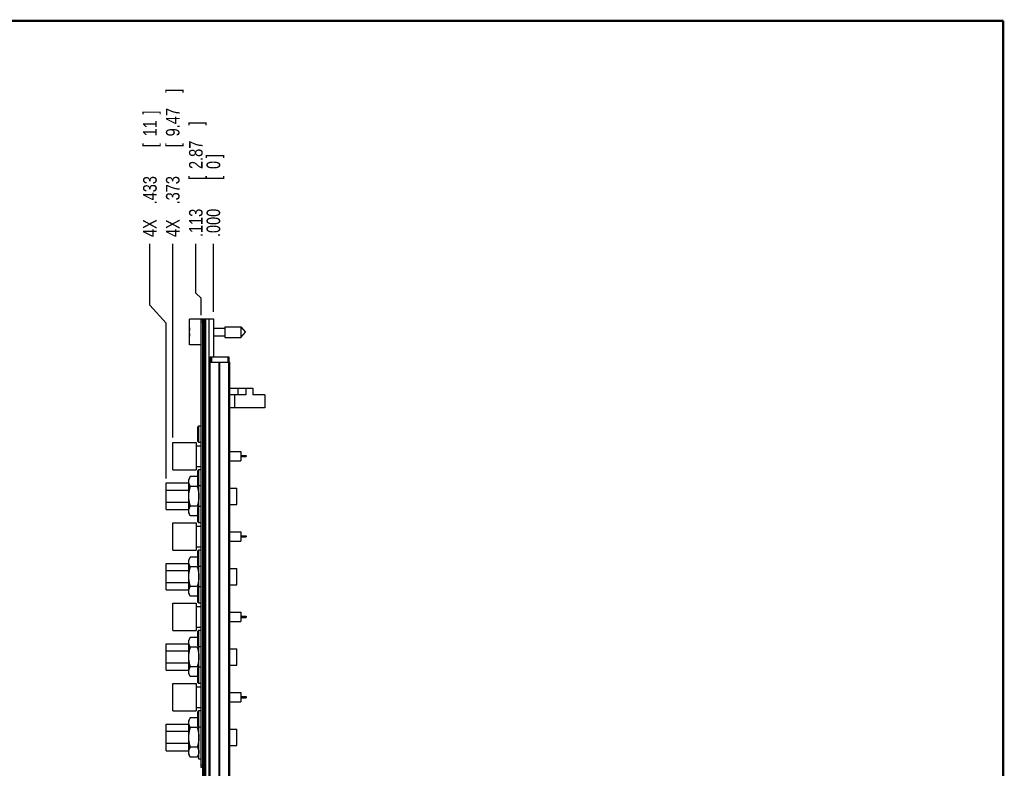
# Model space of a CAD drawing. Header units: inches. Extents: x 0.2 to 16.8, y 0.1 to 10.8.
# Tile 10 of 10: x 7.7 to 16.8, y 3.9 to 10.8. Entities that reach past the tile are written whole.
import ezdxf

# ---------------------------------------------------------------- set-up
doc = ezdxf.new("R2010")
doc.units = ezdxf.units.IN
doc.header["$LTSCALE"] = 0.935
doc.header["$MEASUREMENT"] = 0
doc.layers.get('0').update_dxf_attribs({"linetype": 'CONTINUOUS'})
doc.layers.add('DIMENSIONS', color=7, linetype='CONTINUOUS')
doc.styles.get("Standard").update_dxf_attribs({"font": 'txt', "width": 0.8})
doc.dimstyles.new('DIMSTYLE_1', dxfattribs={"dimtxt": 0.125, "dimasz": 0.18, "dimexe": 0.18, "dimexo": 0.0625, "dimgap": 0.09, "dimtad": 0, "dimtih": 1, "dimtoh": 1, "dimdec": 3, "dimzin": 4, "dimdsep": 46, "dimtxsty": 'STANDARD', "dimblk": '_FILLED', "dimblk1": '_FILLED', "dimblk2": '_FILLED', "dimcen": 0.09, "dimadec": 0, "dimazin": 0, "dimtp": 0.005, "dimtm": 0.005, "dimtfac": 1, "dimtdec": 3, "dimtofl": 0, "dimtmove": 0, "dimatfit": 3, "dimldrblk": '_FILLED', "dimfxl": 1, "dimtolj": 1, "dimtzin": 4, "dimarcsym": 0})

# ---------------------------------------------------------------- blocks, each defined once
blk = doc.blocks.new('*D11')
at = {"layer": 'DIMENSIONS', "color": 2, "linetype": 'CONTINUOUS'}
for p, q in [((9.3368, 8.2577), (9.3368, 8.7097)), ((9.3847, 8.2108), (9.3368, 8.2577)), ((9.3847, 8.0547), (9.3847, 8.2108))]:
    blk.add_line(p, q, dxfattribs=at)
at = {"layer": 'DIMENSIONS', "color": 2, "linetype": 'CONTINUOUS', "width": 0.8}
for s, p in [(']', (9.3993, 9.7972)), ('2.87', (9.3993, 9.3972)), ('[', (9.3993, 9.2972)), ('.113', (9.3993, 8.7722))]:
    blk.add_text(s, height=0.125, rotation=90, dxfattribs=at).set_placement(p)
blk = doc.blocks.new('_FILLED')
at = {"color": 0, "linetype": 'BYBLOCK'}
blk.add_solid([(0, 0), (-1, 0.174), (-1, -0.174)], dxfattribs=at)
blk = doc.blocks.new('*D12')
at = {"layer": 'DIMENSIONS', "color": 2, "linetype": 'CONTINUOUS'}
blk.add_line((9.1247, 6.9305), (9.1247, 8.7097), dxfattribs=at)
at = {"layer": 'DIMENSIONS', "color": 2, "linetype": 'CONTINUOUS', "width": 0.8}
for s, p in [(']', (9.1872, 10.0972)), ('9.47', (9.1872, 9.6972)), ('[', (9.1872, 9.5972)), ('.373', (9.1872, 9.0722)), ('4X ', (9.1872, 8.7722))]:
    blk.add_text(s, height=0.125, rotation=90, dxfattribs=at).set_placement(p)
blk = doc.blocks.new('*D13')
at = {"layer": 'DIMENSIONS', "color": 2, "linetype": 'CONTINUOUS'}
for p, q in [((8.9151, 8.1473), (8.9151, 8.7097)), ((9.0647, 7.9818), (8.9151, 8.1473)), ((9.0647, 6.556), (9.0647, 7.9818))]:
    blk.add_line(p, q, dxfattribs=at)
at = {"layer": 'DIMENSIONS', "color": 2, "linetype": 'CONTINUOUS', "width": 0.8}
for s, p in [(']', (8.9776, 9.8972)), ('11', (8.9776, 9.6972)), ('[', (8.9776, 9.5972)), ('.433', (8.9776, 9.0722)), ('4X ', (8.9776, 8.7722))]:
    blk.add_text(s, height=0.125, rotation=90, dxfattribs=at).set_placement(p)
blk = doc.blocks.new('*D14')
at = {"layer": 'DIMENSIONS', "color": 2, "linetype": 'CONTINUOUS'}
blk.add_line((9.4977, 8.0847), (9.4977, 8.7097), dxfattribs=at)
at = {"layer": 'DIMENSIONS', "color": 2, "linetype": 'CONTINUOUS', "width": 0.8}
for s, p in [(']', (9.5602, 9.4972)), ('0', (9.5602, 9.3972)), ('[', (9.5602, 9.2972)), ('.000', (9.5602, 8.7722))]:
    blk.add_text(s, height=0.125, rotation=90, dxfattribs=at).set_placement(p)

msp = doc.modelspace()

# ---------------------------------------------------------------- linework, layer by layer
at = {"color": 7, "linetype": 'CONTINUOUS'}
for p, q in [((9.2797, 7.7817), (9.2797, 8.0187)), ((9.3997, 8.0187), (9.2797, 8.0187)), ((9.3847, 3.9022), (9.3847, 8.0122)), ((9.3997, 8.0122), (9.3847, 8.0122)), ((9.3997, 7.9922), (9.3847, 7.9922)), ((9.3997, 3.5792), (9.3997, 8.0222)), ((9.3997, 8.0222), (9.4977, 8.0222)), ((9.4117, 8.0222), (9.4117, 3.5792)), ((9.4177, 8.0222), (9.4177, 3.5792)), ((9.4297, 3.5792), (9.4297, 8.0222)), ((9.4589, 3.5792), (9.4589, 8.0222)), ((9.4977, 8.0222), (9.4977, 7.6722)), ((9.2797, 7.9139), (9.2777, 7.9139)), ((9.2777, 7.8864), (9.2797, 7.8864)), ((9.4977, 7.9352), (9.6034, 7.9352)), ((9.6034, 7.9494), (9.6034, 7.851)), ((9.6034, 7.9494), (9.7515, 7.9494)), ((9.7515, 7.9494), (9.7515, 7.851)), ((9.7515, 7.9494), (9.7928, 7.9002)), ((9.7515, 7.851), (9.7928, 7.9002)), ((9.3847, 7.7817), (9.2797, 7.7817)), ((9.4977, 7.8651), (9.6034, 7.8651)), ((9.6034, 7.851), (9.7515, 7.851)), ((9.4607, 3.6222), (9.4607, 7.6222)), ((9.4607, 7.6222), (9.6487, 7.6222)), ((9.4697, 7.6722), (9.4697, 7.6222)), ((9.4697, 7.6722), (9.6397, 7.6722)), ((9.4697, 3.6222), (9.4697, 7.6222)), ((9.4797, 7.6722), (9.4797, 7.6222)), ((9.5516, 3.6222), (9.5516, 7.6222)), ((9.5579, 3.6222), (9.5579, 7.6222)), ((9.6297, 7.6722), (9.6297, 7.6222)), ((9.6397, 7.6722), (9.6397, 7.6222)), ((9.6398, 3.6222), (9.6398, 7.6222)), ((9.6487, 3.6222), (9.6487, 7.6222)), ((9.6487, 7.3835), (9.8597, 7.3835)), ((9.7967, 7.3235), (9.6487, 7.3235)), ((9.6905, 7.3235), (9.6905, 7.2035)), ((9.7215, 7.3835), (9.7215, 7.3235)), ((9.7967, 7.3835), (9.7967, 7.3235)), ((9.8597, 7.3835), (9.8597, 7.3235)), ((9.9697, 7.3235), (9.8597, 7.3235)), ((9.9697, 7.3235), (9.9697, 7.2035)), ((9.9697, 7.2035), (9.6487, 7.2035)), ((9.3639, 7.0363), (9.356, 7.0284)), ((9.356, 6.8946), (9.356, 7.0284)), ((9.3639, 6.8867), (9.3639, 7.0363)), ((9.3847, 7.0363), (9.3639, 7.0363)), ((9.1247, 6.6365), (9.1247, 6.8865)), ((9.1247, 6.8865), (9.3392, 6.8865)), ((9.3392, 6.8865), (9.3392, 6.6365)), ((9.3639, 6.8867), (9.356, 6.8946)), ((9.3847, 6.8867), (9.3639, 6.8867)), ((9.3392, 6.8565), (9.3847, 6.8565)), ((9.6487, 6.804), (9.7497, 6.804)), ((9.7497, 6.804), (9.7497, 6.719)), ((9.6487, 6.719), (9.7497, 6.719)), ((9.7497, 6.7665), (9.7997, 6.7665)), ((9.7497, 6.7565), (9.7997, 6.7565)), ((9.7997, 6.7665), (9.7997, 6.7565)), ((9.1247, 6.6365), (9.3392, 6.6365)), ((9.3392, 6.6665), (9.3847, 6.6665)), ((9.3639, 6.6363), (9.356, 6.6284)), ((9.356, 6.4946), (9.356, 6.6284)), ((9.3639, 6.4867), (9.3639, 6.6363)), ((9.3847, 6.6363), (9.3639, 6.6363)), ((9.0647, 6.2702), (9.0647, 6.5142)), ((9.0647, 6.5142), (9.2717, 6.5142)), ((9.286, 6.5723), (9.2717, 6.5477)), ((9.2717, 6.2367), (9.2717, 6.5477)), ((9.3505, 6.5723), (9.286, 6.5723)), ((9.3505, 6.5723), (9.356, 6.5628)), ((9.2717, 6.4449), (9.0647, 6.4449)), ((9.3505, 6.4822), (9.286, 6.4822)), ((9.3639, 6.4867), (9.356, 6.4946)), ((9.3847, 6.4867), (9.3639, 6.4867)), ((9.3647, 6.2983), (9.3647, 6.4867)), ((9.6487, 6.4672), (9.7147, 6.4672)), ((9.7147, 6.3172), (9.7147, 6.4672)), ((9.0647, 6.3394), (9.2717, 6.3394)), ((9.0647, 6.2702), (9.2717, 6.2702)), ((9.3505, 6.3021), (9.286, 6.3021)), ((9.3639, 6.2983), (9.356, 6.2904)), ((9.356, 6.1566), (9.356, 6.2904)), ((9.3639, 6.1487), (9.3639, 6.2983)), ((9.3847, 6.2983), (9.3639, 6.2983)), ((9.6487, 6.3172), (9.7147, 6.3172)), ((9.1247, 5.8985), (9.1247, 6.1485)), ((9.1247, 6.1485), (9.3392, 6.1485)), ((9.286, 6.212), (9.2717, 6.2367)), ((9.3505, 6.212), (9.286, 6.212)), ((9.3392, 6.1485), (9.3392, 5.8985)), ((9.3505, 6.212), (9.356, 6.2215)), ((9.3639, 6.1487), (9.356, 6.1566)), ((9.3847, 6.1487), (9.3639, 6.1487)), ((9.3392, 6.1185), (9.3847, 6.1185)), ((9.6487, 6.066), (9.7497, 6.066)), ((9.7497, 6.066), (9.7497, 5.981)), ((9.6487, 5.981), (9.7497, 5.981)), ((9.7497, 6.0285), (9.7997, 6.0285)), ((9.7497, 6.0185), (9.7997, 6.0185)), ((9.7997, 6.0285), (9.7997, 6.0185)), ((9.1247, 5.8985), (9.3392, 5.8985)), ((9.3392, 5.9285), (9.3847, 5.9285)), ((9.3639, 5.8983), (9.356, 5.8904)), ((9.356, 5.7566), (9.356, 5.8904)), ((9.3639, 5.7487), (9.3639, 5.8983)), ((9.3847, 5.8983), (9.3639, 5.8983)), ((9.286, 5.8343), (9.2717, 5.8097)), ((9.2717, 5.4987), (9.2717, 5.8097)), ((9.3505, 5.8343), (9.286, 5.8343)), ((9.3505, 5.8343), (9.356, 5.8248)), ((9.0647, 5.5322), (9.0647, 5.7762)), ((9.0647, 5.7762), (9.2717, 5.7762)), ((9.2717, 5.7069), (9.0647, 5.7069)), ((9.3505, 5.7442), (9.286, 5.7442)), ((9.3639, 5.7487), (9.356, 5.7566)), ((9.3847, 5.7487), (9.3639, 5.7487)), ((9.3647, 5.5603), (9.3647, 5.7487)), ((9.6487, 5.7292), (9.7147, 5.7292)), ((9.7147, 5.5792), (9.7147, 5.7292)), ((9.0647, 5.6014), (9.2717, 5.6014)), ((9.0647, 5.5322), (9.2717, 5.5322)), ((9.3505, 5.5641), (9.286, 5.5641)), ((9.3639, 5.5603), (9.356, 5.5524)), ((9.356, 5.4186), (9.356, 5.5524)), ((9.3847, 5.5603), (9.3639, 5.5603)), ((9.3639, 5.4107), (9.3639, 5.5603)), ((9.6487, 5.5792), (9.7147, 5.5792)), ((9.286, 5.474), (9.2717, 5.4987)), ((9.3505, 5.474), (9.286, 5.474)), ((9.3505, 5.474), (9.356, 5.4835)), ((9.1247, 5.1605), (9.1247, 5.4105)), ((9.1247, 5.4105), (9.3392, 5.4105)), ((9.3392, 5.4105), (9.3392, 5.1605)), ((9.3392, 5.3805), (9.3847, 5.3805)), ((9.3639, 5.4107), (9.356, 5.4186)), ((9.3847, 5.4107), (9.3639, 5.4107)), ((9.6487, 5.328), (9.7497, 5.328)), ((9.7497, 5.328), (9.7497, 5.243)), ((9.7497, 5.2905), (9.7997, 5.2905)), ((9.7497, 5.2805), (9.7997, 5.2805)), ((9.7997, 5.2905), (9.7997, 5.2805)), ((9.1247, 5.1605), (9.3392, 5.1605)), ((9.3392, 5.1905), (9.3847, 5.1905)), ((9.3639, 5.1603), (9.356, 5.1524)), ((9.3847, 5.1603), (9.3639, 5.1603)), ((9.3639, 5.0107), (9.3639, 5.1603)), ((9.6487, 5.243), (9.7497, 5.243)), ((9.286, 5.0963), (9.2717, 5.0717)), ((9.2717, 4.7607), (9.2717, 5.0717)), ((9.3505, 5.0963), (9.286, 5.0963)), ((9.3505, 5.0963), (9.356, 5.0868)), ((9.356, 5.0186), (9.356, 5.1524)), ((9.0647, 5.0382), (9.2717, 5.0382)), ((9.0647, 4.7942), (9.0647, 5.0382)), ((9.3505, 5.0062), (9.286, 5.0062)), ((9.3639, 5.0107), (9.356, 5.0186)), ((9.3847, 5.0107), (9.3639, 5.0107)), ((9.3647, 4.8223), (9.3647, 5.0107)), ((9.6487, 4.9912), (9.7147, 4.9912)), ((9.7147, 4.8412), (9.7147, 4.9912)), ((9.2717, 4.9689), (9.0647, 4.9689)), ((9.0647, 4.8634), (9.2717, 4.8634)), ((9.0647, 4.7942), (9.2717, 4.7942)), ((9.3505, 4.8261), (9.286, 4.8261)), ((9.3639, 4.8223), (9.356, 4.8144)), ((9.356, 4.6806), (9.356, 4.8144)), ((9.3847, 4.8223), (9.3639, 4.8223)), ((9.3639, 4.6727), (9.3639, 4.8223)), ((9.6487, 4.8412), (9.7147, 4.8412)), ((9.286, 4.736), (9.2717, 4.7607)), ((9.3505, 4.736), (9.286, 4.736)), ((9.3505, 4.736), (9.356, 4.7455)), ((9.1247, 4.6725), (9.3392, 4.6725)), ((9.1247, 4.4225), (9.1247, 4.6725)), ((9.3392, 4.6725), (9.3392, 4.4225)), ((9.3392, 4.6425), (9.3847, 4.6425)), ((9.3639, 4.6727), (9.356, 4.6806)), ((9.3847, 4.6727), (9.3639, 4.6727)), ((9.6487, 4.59), (9.7497, 4.59)), ((9.7497, 4.59), (9.7497, 4.505)), ((9.7497, 4.5525), (9.7997, 4.5525)), ((9.7497, 4.5425), (9.7997, 4.5425)), ((9.7997, 4.5525), (9.7997, 4.5425)), ((9.3392, 4.4525), (9.3847, 4.4525)), ((9.6487, 4.505), (9.7497, 4.505)), ((9.1247, 4.4225), (9.3392, 4.4225)), ((9.286, 4.3583), (9.2717, 4.3337)), ((9.3505, 4.3583), (9.286, 4.3583)), ((9.3505, 4.3583), (9.356, 4.3488)), ((9.3639, 4.4223), (9.356, 4.4144)), ((9.356, 4.2806), (9.356, 4.4144)), ((9.3847, 4.4223), (9.3639, 4.4223)), ((9.3639, 4.2727), (9.3639, 4.4223)), ((9.0647, 4.3002), (9.2717, 4.3002)), ((9.0647, 4.0562), (9.0647, 4.3002)), ((9.2717, 4.0227), (9.2717, 4.3337)), ((9.3505, 4.2682), (9.286, 4.2682)), ((9.3639, 4.2727), (9.356, 4.2806)), ((9.3847, 4.2727), (9.3639, 4.2727)), ((9.3647, 3.9782), (9.3647, 4.2727)), ((9.6487, 4.2532), (9.7147, 4.2532)), ((9.7147, 4.1032), (9.7147, 4.2532)), ((9.2717, 4.2309), (9.0647, 4.2309)), ((9.0647, 4.1254), (9.2717, 4.1254)), ((9.3505, 4.0881), (9.286, 4.0881)), ((9.6487, 4.1032), (9.7147, 4.1032)), ((9.0647, 4.0562), (9.2717, 4.0562)), ((9.286, 3.998), (9.2717, 4.0227)), ((9.3505, 3.998), (9.286, 3.998)), ((9.3505, 3.998), (9.3647, 4.0227)), ((9.3847, 3.9782), (9.3647, 3.9782)), ((9.3997, 3.9222), (9.3847, 3.9222)), ((9.3997, 3.9022), (9.3847, 3.9022))]:
    msp.add_line(p, q, dxfattribs=at)
at = {"color": 7, "linetype": 'CONTINUOUS', "const_width": 0.02}
for points in [[(16.75, 10.7586), (0.25, 10.7586)], [(16.75, 0.2586), (16.75, 10.7586)]]:
    msp.add_lwpolyline(points, dxfattribs=at)
at = {"color": 7, "linetype": 'CONTINUOUS'}
for start, end in [(172.94319, 177.47432), (182.52568, 187.0613)]:
    msp.add_arc((9.5901, 7.9002), 0.3127, start, end, dxfattribs=at)
for points, knots in [([(9.286, 6.4822), (9.2843, 6.4852), (9.2811, 6.491), (9.2772, 6.5), (9.2743, 6.509), (9.2724, 6.5181), (9.2718, 6.5273), (9.2724, 6.5364), (9.2743, 6.5455), (9.2772, 6.5546), (9.2811, 6.5635), (9.2843, 6.5694), (9.286, 6.5723)], [0, 0, 0, 0, 0.106458, 0.208463, 0.30747, 0.404331, 0.5, 0.595669, 0.69253, 0.791537, 0.893542, 1, 1, 1, 1]), ([(9.3505, 6.5723), (9.3522, 6.5694), (9.3541, 6.5659), (9.3558, 6.5623), (9.3561, 6.5617)], [0, 0, 0, 0, 0.849794, 1, 1, 1, 1]), ([(9.286, 6.3021), (9.2842, 6.308), (9.2811, 6.3199), (9.2772, 6.3378), (9.2743, 6.3558), (9.2724, 6.374), (9.2718, 6.3922), (9.2724, 6.4104), (9.2743, 6.4285), (9.2772, 6.4465), (9.2811, 6.4644), (9.2842, 6.4763), (9.286, 6.4822)], [0, 0, 0, 0, 0.101415, 0.201287, 0.300839, 0.400402, 0.5, 0.599598, 0.699161, 0.798713, 0.898585, 1, 1, 1, 1]), ([(9.3566, 6.494), (9.3562, 6.4931), (9.3543, 6.4891), (9.3522, 6.4852), (9.3505, 6.4822)], [0, 0, 0, 0, 0.235202, 1, 1, 1, 1]), ([(9.3505, 6.4822), (9.3522, 6.4763), (9.3554, 6.4644), (9.3593, 6.4465), (9.3622, 6.4285), (9.364, 6.4104), (9.3647, 6.3922), (9.364, 6.374), (9.3622, 6.3558), (9.3593, 6.3378), (9.3554, 6.3199), (9.3522, 6.308), (9.3505, 6.3021)], [0, 0, 0, 0, 0.101415, 0.201287, 0.300839, 0.400402, 0.5, 0.599598, 0.699161, 0.798713, 0.898585, 1, 1, 1, 1]), ([(9.286, 6.212), (9.2843, 6.215), (9.2811, 6.2208), (9.2772, 6.2298), (9.2743, 6.2388), (9.2724, 6.2479), (9.2718, 6.2571), (9.2724, 6.2662), (9.2743, 6.2753), (9.2772, 6.2844), (9.2811, 6.2933), (9.2843, 6.2992), (9.286, 6.3021)], [0, 0, 0, 0, 0.106458, 0.208463, 0.30747, 0.404331, 0.5, 0.595669, 0.69253, 0.791537, 0.893542, 1, 1, 1, 1]), ([(9.3505, 6.3021), (9.3522, 6.2992), (9.3542, 6.2954), (9.356, 6.2916), (9.3564, 6.2908)], [0, 0, 0, 0, 0.796759, 1, 1, 1, 1]), ([(9.3561, 6.2226), (9.3558, 6.2221), (9.3541, 6.2185), (9.3522, 6.215), (9.3505, 6.212)], [0, 0, 0, 0, 0.150206, 1, 1, 1, 1]), ([(9.286, 5.7442), (9.2843, 5.7472), (9.2811, 5.753), (9.2772, 5.762), (9.2743, 5.771), (9.2724, 5.7801), (9.2718, 5.7893), (9.2724, 5.7984), (9.2743, 5.8075), (9.2772, 5.8166), (9.2811, 5.8255), (9.2843, 5.8314), (9.286, 5.8343)], [0, 0, 0, 0, 0.106458, 0.208463, 0.30747, 0.404331, 0.5, 0.595669, 0.69253, 0.791537, 0.893542, 1, 1, 1, 1]), ([(9.3505, 5.8343), (9.3522, 5.8314), (9.3541, 5.8279), (9.3558, 5.8243), (9.3561, 5.8237)], [0, 0, 0, 0, 0.849794, 1, 1, 1, 1]), ([(9.286, 5.5641), (9.2842, 5.57), (9.2811, 5.5819), (9.2772, 5.5998), (9.2743, 5.6178), (9.2724, 5.636), (9.2718, 5.6542), (9.2724, 5.6724), (9.2743, 5.6905), (9.2772, 5.7085), (9.2811, 5.7264), (9.2842, 5.7383), (9.286, 5.7442)], [0, 0, 0, 0, 0.101415, 0.201287, 0.300839, 0.400402, 0.5, 0.599598, 0.699161, 0.798713, 0.898585, 1, 1, 1, 1]), ([(9.3566, 5.756), (9.3562, 5.7551), (9.3543, 5.7511), (9.3522, 5.7472), (9.3505, 5.7442)], [0, 0, 0, 0, 0.235202, 1, 1, 1, 1]), ([(9.3505, 5.7442), (9.3522, 5.7383), (9.3554, 5.7264), (9.3593, 5.7085), (9.3622, 5.6905), (9.364, 5.6724), (9.3647, 5.6542), (9.364, 5.636), (9.3622, 5.6178), (9.3593, 5.5998), (9.3554, 5.5819), (9.3522, 5.57), (9.3505, 5.5641)], [0, 0, 0, 0, 0.101415, 0.201287, 0.300839, 0.400402, 0.5, 0.599598, 0.699161, 0.798713, 0.898585, 1, 1, 1, 1]), ([(9.286, 5.474), (9.2843, 5.477), (9.2811, 5.4828), (9.2772, 5.4918), (9.2743, 5.5008), (9.2724, 5.5099), (9.2718, 5.5191), (9.2724, 5.5282), (9.2743, 5.5373), (9.2772, 5.5464), (9.2811, 5.5553), (9.2843, 5.5612), (9.286, 5.5641)], [0, 0, 0, 0, 0.106458, 0.208463, 0.30747, 0.404331, 0.5, 0.595669, 0.69253, 0.791537, 0.893542, 1, 1, 1, 1]), ([(9.3505, 5.5641), (9.3522, 5.5612), (9.3542, 5.5574), (9.356, 5.5536), (9.3564, 5.5528)], [0, 0, 0, 0, 0.796759, 1, 1, 1, 1]), ([(9.3561, 5.4846), (9.3558, 5.4841), (9.3541, 5.4805), (9.3522, 5.477), (9.3505, 5.474)], [0, 0, 0, 0, 0.150206, 1, 1, 1, 1]), ([(9.286, 5.0062), (9.2843, 5.0092), (9.2811, 5.015), (9.2772, 5.024), (9.2743, 5.033), (9.2724, 5.0421), (9.2718, 5.0513), (9.2724, 5.0604), (9.2743, 5.0695), (9.2772, 5.0786), (9.2811, 5.0875), (9.2843, 5.0934), (9.286, 5.0963)], [0, 0, 0, 0, 0.106458, 0.208463, 0.30747, 0.404331, 0.5, 0.595669, 0.69253, 0.791537, 0.893542, 1, 1, 1, 1]), ([(9.3505, 5.0963), (9.3522, 5.0934), (9.3541, 5.0899), (9.3558, 5.0863), (9.3561, 5.0857)], [0, 0, 0, 0, 0.849794, 1, 1, 1, 1]), ([(9.286, 4.8261), (9.2842, 4.832), (9.2811, 4.8439), (9.2772, 4.8618), (9.2743, 4.8798), (9.2724, 4.898), (9.2718, 4.9162), (9.2724, 4.9344), (9.2743, 4.9525), (9.2772, 4.9705), (9.2811, 4.9884), (9.2842, 5.0003), (9.286, 5.0062)], [0, 0, 0, 0, 0.101415, 0.201287, 0.300839, 0.400402, 0.5, 0.599598, 0.699161, 0.798713, 0.898585, 1, 1, 1, 1]), ([(9.3566, 5.018), (9.3562, 5.0171), (9.3543, 5.0131), (9.3522, 5.0092), (9.3505, 5.0062)], [0, 0, 0, 0, 0.235202, 1, 1, 1, 1]), ([(9.3505, 5.0062), (9.3522, 5.0003), (9.3554, 4.9884), (9.3593, 4.9705), (9.3622, 4.9525), (9.364, 4.9344), (9.3647, 4.9162), (9.364, 4.898), (9.3622, 4.8798), (9.3593, 4.8618), (9.3554, 4.8439), (9.3522, 4.832), (9.3505, 4.8261)], [0, 0, 0, 0, 0.101415, 0.201287, 0.300839, 0.400402, 0.5, 0.599598, 0.699161, 0.798713, 0.898585, 1, 1, 1, 1]), ([(9.286, 4.736), (9.2843, 4.739), (9.2811, 4.7448), (9.2772, 4.7538), (9.2743, 4.7628), (9.2724, 4.7719), (9.2718, 4.7811), (9.2724, 4.7902), (9.2743, 4.7993), (9.2772, 4.8084), (9.2811, 4.8173), (9.2843, 4.8232), (9.286, 4.8261)], [0, 0, 0, 0, 0.106458, 0.208463, 0.30747, 0.404331, 0.5, 0.595669, 0.69253, 0.791537, 0.893542, 1, 1, 1, 1]), ([(9.3505, 4.8261), (9.3522, 4.8232), (9.3542, 4.8194), (9.356, 4.8156), (9.3564, 4.8148)], [0, 0, 0, 0, 0.796759, 1, 1, 1, 1]), ([(9.3561, 4.7466), (9.3558, 4.7461), (9.3541, 4.7425), (9.3522, 4.739), (9.3505, 4.736)], [0, 0, 0, 0, 0.150206, 1, 1, 1, 1]), ([(9.286, 4.2682), (9.2843, 4.2712), (9.2811, 4.277), (9.2772, 4.286), (9.2743, 4.295), (9.2724, 4.3041), (9.2718, 4.3133), (9.2724, 4.3224), (9.2743, 4.3315), (9.2772, 4.3406), (9.2811, 4.3495), (9.2843, 4.3554), (9.286, 4.3583)], [0, 0, 0, 0, 0.106458, 0.208463, 0.30747, 0.404331, 0.5, 0.595669, 0.69253, 0.791537, 0.893542, 1, 1, 1, 1]), ([(9.3505, 4.3583), (9.3522, 4.3554), (9.3541, 4.3519), (9.3558, 4.3483), (9.3561, 4.3477)], [0, 0, 0, 0, 0.849794, 1, 1, 1, 1]), ([(9.286, 4.0881), (9.2842, 4.094), (9.2811, 4.1059), (9.2772, 4.1238), (9.2743, 4.1418), (9.2724, 4.16), (9.2718, 4.1782), (9.2724, 4.1964), (9.2743, 4.2145), (9.2772, 4.2325), (9.2811, 4.2504), (9.2842, 4.2623), (9.286, 4.2682)], [0, 0, 0, 0, 0.101415, 0.201287, 0.300839, 0.400402, 0.5, 0.599598, 0.699161, 0.798713, 0.898585, 1, 1, 1, 1]), ([(9.3566, 4.28), (9.3562, 4.2791), (9.3543, 4.2751), (9.3522, 4.2712), (9.3505, 4.2682)], [0, 0, 0, 0, 0.235202, 1, 1, 1, 1]), ([(9.3505, 4.2682), (9.3522, 4.2623), (9.3554, 4.2504), (9.3593, 4.2325), (9.3622, 4.2145), (9.364, 4.1964), (9.3647, 4.1782), (9.364, 4.16), (9.3622, 4.1418), (9.3593, 4.1238), (9.3554, 4.1059), (9.3522, 4.094), (9.3505, 4.0881)], [0, 0, 0, 0, 0.101415, 0.201287, 0.300839, 0.400402, 0.5, 0.599598, 0.699161, 0.798713, 0.898585, 1, 1, 1, 1]), ([(9.286, 3.998), (9.2843, 4.001), (9.2811, 4.0068), (9.2772, 4.0158), (9.2743, 4.0248), (9.2724, 4.0339), (9.2718, 4.0431), (9.2724, 4.0522), (9.2743, 4.0613), (9.2772, 4.0704), (9.2811, 4.0793), (9.2843, 4.0852), (9.286, 4.0881)], [0, 0, 0, 0, 0.106458, 0.208463, 0.30747, 0.404331, 0.5, 0.595669, 0.69253, 0.791537, 0.893542, 1, 1, 1, 1]), ([(9.3505, 4.0881), (9.3522, 4.0852), (9.3553, 4.0793), (9.3593, 4.0704), (9.3622, 4.0613), (9.364, 4.0522), (9.3647, 4.0431), (9.364, 4.0339), (9.3622, 4.0248), (9.3593, 4.0158), (9.3553, 4.0068), (9.3522, 4.001), (9.3505, 3.998)], [0, 0, 0, 0, 0.106458, 0.208463, 0.30747, 0.404331, 0.5, 0.595669, 0.69253, 0.791537, 0.893542, 1, 1, 1, 1])]:
    msp.add_open_spline(points, degree=3, knots=knots, dxfattribs=at)

# ---------------------------------------------------------------- dimensions: what is measured, and where the dimension line sits
at = {"layer": 'DIMENSIONS', "color": 2, "linetype": 'CONTINUOUS'}
for feature_location, offset, dtype, origin, picture, middle in [((9.1247, 6.9305), (0, 1.7791), 1, (9.4977, 8.0222), '*D12', (9.1247, 9.4847)), ((9.0647, 6.556), (-0.1496, 2.1537), 0, (9.4977, 7.6722), '*D13', (8.9151, 9.3847))]:
    dim = msp.add_ordinate_dim(feature_location=feature_location, offset=offset, dtype=dtype, origin=origin, text='4X <>', dimstyle='DIMSTYLE_1', dxfattribs=at)
    dim.commit()
    dim.dimension.update_dxf_attribs({"geometry": picture, "text_midpoint": middle})
for feature_location, offset, dtype, picture, middle in [((9.3847365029, 8.0546687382), (-0.0479586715, 0.655), 0, '*D11', (9.3367778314, 9.3346687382)), ((9.4977365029, 8.0846687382), (0, 0.625), 1, '*D14', (9.4977365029, 9.1846687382))]:
    dim = msp.add_ordinate_dim(feature_location=feature_location, offset=offset, dtype=dtype, origin=(9.4977365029, 8.0221687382), dimstyle='DIMSTYLE_1', dxfattribs=at)
    dim.commit()
    dim.dimension.update_dxf_attribs({"geometry": picture, "text_midpoint": middle})

doc.saveas('drawing.dxf')
